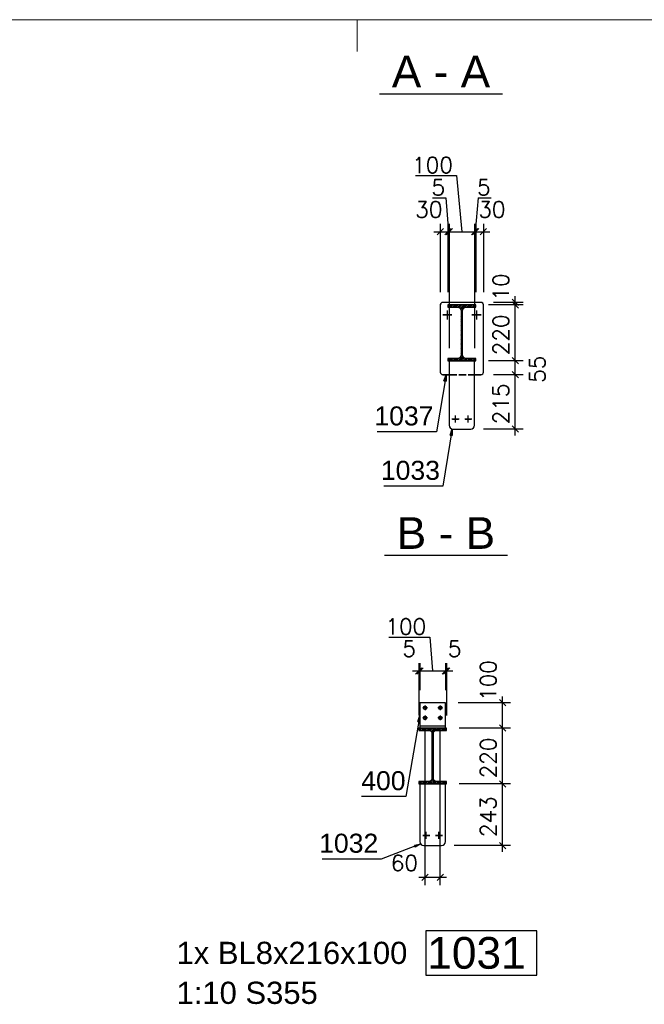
# Model space of a CAD drawing. Header units: millimetres. Extents: x 1814 to 94182, y 11562 to 49454.
# Tile 254 of 256: x 18175 to 18421, y 20909 to 21297. Entities that reach past the tile are written whole.
import ezdxf

# ---------------------------------------------------------------- set-up
doc = ezdxf.new("R2010")
doc.units = ezdxf.units.MM
doc.linetypes.add('ACAD_ISO02W100', pattern=[15, 12, -3])
doc.linetypes.add('ACAD_ISO04W100', pattern=[30, 24, -3, 0, -3])
doc.layers.add('AS_DIM_ON', color=7, linetype='Continuous')
doc.layers.add('ramka', color=84, linetype='Continuous', lineweight=15)
doc.layers.add('wymiar', color=135, linetype='Continuous', lineweight=9)
doc.styles.add('ARIAL', font='arial.ttf')
doc.styles.add('ROMANS', font='romans')

msp = doc.modelspace()

# ---------------------------------------------------------------- hatches: boundary and pattern name
h = msp.add_hatch()
h.set_pattern_fill('HYPECUTREGION', color=10, scale=0.5, style=0, pattern_type=2)
h.set_pattern_definition([(45, (18349.3137, 21184.62076), (-0.353553, 0.353553), [])])
h.paths.add_polyline_path([(18347.819, 21163.541), (18343.814, 21163.541), (18343.814, 21162.621), (18354.814, 21162.621), (18354.814, 21163.541), (18350.809, 21163.541, -0.4142136), (18349.609, 21164.741), (18349.609, 21182.501, -0.4142136), (18350.809, 21183.701), (18354.814, 21183.701), (18354.814, 21184.621), (18343.814, 21184.621), (18343.814, 21183.701), (18347.819, 21183.701, -0.4142136), (18349.019, 21182.501), (18349.019, 21164.741, -0.4142136)], flags=0)
h = msp.add_hatch()
h.set_pattern_fill('HYPECUTREGION', color=10, scale=0.5, style=0, pattern_type=2)
h.set_pattern_definition([(45, (18337.78847, 21017.78154), (-0.353553, 0.353553), [])])
h.paths.add_polyline_path([(18336.293, 20996.702), (18332.288, 20996.702), (18332.288, 20995.782), (18343.288, 20995.782), (18343.288, 20996.702), (18339.283, 20996.702, -0.4142136), (18338.083, 20997.902), (18338.083, 21015.662, -0.4142136), (18339.283, 21016.862), (18343.288, 21016.862), (18343.288, 21017.782), (18332.288, 21017.782), (18332.288, 21016.862), (18336.293, 21016.862, -0.4142136), (18337.493, 21015.662), (18337.493, 20997.902, -0.4142136)], flags=0)

# ---------------------------------------------------------------- linework, layer by layer
at = {"color": 84}
for p, q in [((18316.818, 21267.871), (18365.334, 21267.871)), ((18318.759, 21085.932), (18367.275, 21085.932))]:
    msp.add_line(p, q, dxfattribs=at)
at = {"color": 84, "linetype": 'ACAD_ISO02W100', "ltscale": 0.25}
for p, q in [((18341.814, 21185.605), (18341.814, 21185.635)), ((18356.814, 21185.605), (18341.814, 21185.605)), ((18356.814, 21185.605), (18356.814, 21185.635)), ((18348.667, 21183.349), (18347.819, 21183.701)), ((18349.019, 21182.501), (18348.667, 21183.349)), ((18349.96, 21183.349), (18349.609, 21182.501)), ((18350.809, 21183.701), (18349.96, 21183.349)), ((18354.314, 21162.605), (18344.314, 21162.605)), ((18347.819, 21163.541), (18348.667, 21163.892)), ((18348.667, 21163.892), (18349.019, 21164.741)), ((18349.609, 21164.741), (18349.96, 21163.892)), ((18349.96, 21163.892), (18350.809, 21163.541)), ((18344.314, 21157.136), (18354.314, 21157.136)), ((18344.314, 21157.106), (18354.314, 21157.106)), ((18342.788, 20995.766), (18332.788, 20995.766))]:
    msp.add_line(p, q, dxfattribs=at)
at = {"color": 145, "linetype": 'Continuous', "ltscale": 0.25}
for p, q in [((18356.814, 21185.635), (18341.814, 21185.635)), ((18340.814, 21184.635), (18340.814, 21158.136)), ((18354.814, 21184.621), (18343.814, 21184.621)), ((18343.814, 21184.621), (18343.814, 21183.701)), ((18343.814, 21183.701), (18347.819, 21183.701)), ((18349.019, 21182.501), (18349.019, 21164.741)), ((18349.609, 21164.741), (18349.609, 21182.501)), ((18350.809, 21183.701), (18354.814, 21183.701)), ((18354.814, 21183.701), (18354.814, 21184.621)), ((18357.814, 21158.136), (18357.814, 21184.635)), ((18347.819, 21163.541), (18343.814, 21163.541)), ((18343.814, 21163.541), (18343.814, 21162.621)), ((18343.814, 21162.621), (18354.814, 21162.621)), ((18344.314, 21162.621), (18344.314, 21137.17)), ((18354.814, 21163.541), (18350.809, 21163.541)), ((18354.314, 21137.17), (18354.314, 21162.621)), ((18354.814, 21162.621), (18354.814, 21163.541)), ((18340.814, 21158.136), (18340.814, 21158.106)), ((18341.814, 21157.136), (18344.314, 21157.136)), ((18341.814, 21157.136), (18341.814, 21157.106)), ((18341.814, 21157.106), (18344.314, 21157.106)), ((18354.314, 21157.136), (18356.814, 21157.136)), ((18354.314, 21157.106), (18356.814, 21157.106)), ((18356.814, 21157.136), (18356.814, 21157.106)), ((18357.814, 21158.106), (18357.814, 21158.136)), ((18344.314, 21137.17), (18344.314, 21137.154)), ((18345.814, 21135.671), (18352.814, 21135.671)), ((18345.814, 21135.671), (18345.814, 21135.655)), ((18345.814, 21135.655), (18352.814, 21135.655)), ((18352.814, 21135.671), (18352.814, 21135.655)), ((18354.314, 21137.154), (18354.314, 21137.17)), ((18342.788, 21027.782), (18332.788, 21027.782)), ((18332.788, 21027.782), (18332.788, 21017.782)), ((18342.788, 21017.782), (18342.788, 21027.782)), ((18343.288, 21017.782), (18332.288, 21017.782)), ((18332.288, 21017.782), (18332.288, 21016.862)), ((18332.288, 21016.862), (18336.293, 21016.862)), ((18342.788, 21018.582), (18332.788, 21018.582)), ((18337.493, 21015.662), (18337.493, 20997.902)), ((18338.083, 20997.902), (18338.083, 21015.662)), ((18339.283, 21016.862), (18343.288, 21016.862)), ((18343.288, 21016.862), (18343.288, 21017.782)), ((18336.293, 20996.702), (18332.288, 20996.702)), ((18332.288, 20996.702), (18332.288, 20995.782)), ((18332.288, 20995.782), (18343.288, 20995.782)), ((18332.788, 20995.782), (18332.788, 20972.991)), ((18343.288, 20996.702), (18339.283, 20996.702)), ((18342.788, 20972.991), (18342.788, 20995.782)), ((18343.288, 20995.782), (18343.288, 20996.702)), ((18332.788, 20972.991), (18332.788, 20972.975)), ((18342.788, 20972.975), (18342.788, 20972.991)), ((18334.288, 20971.491), (18341.288, 20971.491)), ((18334.288, 20971.491), (18334.288, 20971.475)), ((18334.288, 20971.475), (18341.288, 20971.475)), ((18341.288, 20971.491), (18341.288, 20971.475))]:
    msp.add_line(p, q, dxfattribs=at)
at = {"color": 10, "linetype": 'ACAD_ISO04W100', "ltscale": 0.25}
for p, q in [((18343.563, 21182.476), (18343.563, 21178.877)), ((18343.563, 21182.446), (18343.563, 21178.847)), ((18343.563, 21182.195), (18343.563, 21179.196)), ((18343.563, 21182.097), (18343.563, 21179.098)), ((18349.314, 21184.621), (18349.314, 21184.621)), ((18355.063, 21182.476), (18355.063, 21178.877)), ((18355.063, 21182.446), (18355.063, 21178.847)), ((18355.063, 21182.195), (18355.063, 21179.196)), ((18355.063, 21182.097), (18355.063, 21179.098)), ((18345.363, 21180.677), (18341.763, 21180.677)), ((18345.363, 21180.647), (18341.763, 21180.647)), ((18345.063, 21180.696), (18342.063, 21180.696)), ((18345.063, 21180.597), (18342.063, 21180.597)), ((18343.563, 21180.722), (18343.563, 21180.544)), ((18343.563, 21180.677), (18343.563, 21180.647)), ((18356.863, 21180.677), (18353.263, 21180.677)), ((18356.863, 21180.647), (18353.263, 21180.647)), ((18356.563, 21180.696), (18353.563, 21180.696)), ((18356.563, 21180.597), (18353.563, 21180.597)), ((18355.063, 21180.722), (18355.063, 21180.544)), ((18355.063, 21180.677), (18355.063, 21180.647)), ((18345.414, 21139.67), (18348.214, 21139.67)), ((18345.414, 21139.654), (18348.214, 21139.654)), ((18345.614, 21139.695), (18348.014, 21139.695)), ((18345.614, 21139.635), (18348.014, 21139.635)), ((18346.814, 21138.27), (18346.814, 21141.069)), ((18346.814, 21138.254), (18346.814, 21141.053)), ((18346.814, 21138.495), (18346.814, 21140.895)), ((18346.814, 21138.435), (18346.814, 21140.834)), ((18346.814, 21139.715), (18346.814, 21139.587)), ((18346.814, 21139.67), (18346.814, 21139.654)), ((18350.414, 21139.67), (18353.214, 21139.67)), ((18350.414, 21139.654), (18353.214, 21139.654)), ((18350.614, 21139.695), (18353.014, 21139.695)), ((18350.614, 21139.635), (18353.014, 21139.635)), ((18351.814, 21138.27), (18351.814, 21141.069)), ((18351.814, 21138.254), (18351.814, 21141.053)), ((18351.814, 21138.495), (18351.814, 21140.895)), ((18351.814, 21138.435), (18351.814, 21140.834)), ((18351.814, 21139.715), (18351.814, 21139.587)), ((18351.814, 21139.67), (18351.814, 21139.654)), ((18332.788, 21017.782), (18342.788, 21017.782)), ((18337.788, 21017.782), (18337.788, 21017.782)), ((18335.288, 20974.09), (18335.288, 20976.89)), ((18335.288, 20974.074), (18335.288, 20976.874)), ((18335.288, 20974.315), (18335.288, 20976.715)), ((18335.288, 20974.255), (18335.288, 20976.655)), ((18340.288, 20974.09), (18340.288, 20976.89)), ((18340.288, 20974.074), (18340.288, 20976.874)), ((18340.288, 20974.315), (18340.288, 20976.715)), ((18340.288, 20974.255), (18340.288, 20976.655)), ((18333.888, 20975.49), (18336.688, 20975.49)), ((18333.888, 20975.474), (18336.688, 20975.474)), ((18334.088, 20975.515), (18336.488, 20975.515)), ((18334.088, 20975.455), (18336.488, 20975.455)), ((18335.288, 20975.535), (18335.288, 20975.407)), ((18335.288, 20975.49), (18335.288, 20975.474)), ((18338.888, 20975.49), (18341.688, 20975.49)), ((18338.888, 20975.474), (18341.688, 20975.474)), ((18339.088, 20975.515), (18341.488, 20975.515)), ((18339.088, 20975.455), (18341.488, 20975.455)), ((18340.288, 20975.535), (18340.288, 20975.407)), ((18340.288, 20975.49), (18340.288, 20975.474))]:
    msp.add_line(p, q, dxfattribs=at)
at = {"color": 0, "linetype": 'ByBlock', "lineweight": -2}
for p, q in [((18342.236, 21154.71, -4633.527), (18343.064, 21157.106, -4633.527)), ((18342.236, 21154.71, -4633.527), (18343.058, 21154.571, -4633.527)), ((18343.064, 21157.106, -4633.527), (18343.058, 21154.571, -4633.527)), ((18344.71, 21133.313, -4605.591), (18345.527, 21135.712, -4605.591)), ((18345.527, 21135.712, -4605.591), (18345.532, 21133.177, -4605.591)), ((18344.71, 21133.313, -4605.591), (18345.532, 21133.177, -4605.591)), ((18331.951, 21020.39, -4518.27), (18332.788, 21022.782, -4518.27)), ((18332.788, 21022.782, -4518.27), (18332.772, 21020.247, -4518.27)), ((18331.951, 21020.39, -4518.27), (18332.772, 21020.247, -4518.27)), ((18330.583, 20971.645, -4472.591), (18333.065, 20972.157, -4472.591)), ((18333.065, 20972.157, -4472.591), (18330.884, 20970.867, -4472.591)), ((18330.583, 20971.645, -4472.591), (18330.884, 20970.867, -4472.591))]:
    msp.add_line(p, q, dxfattribs=at)
at = {"color": 7}
for points in [[(18343.064, 21157.106), (18339.261, 21134.606), (18315.953, 21134.606)], [(18345.527, 21135.712), (18341.814, 21113.155), (18318.505, 21113.155)], [(18332.788, 21022.782), (18327.236, 20990.782), (18309.755, 20990.782)], [(18333.065, 20972.157), (18317.467, 20966.128), (18294.159, 20966.128)]]:
    msp.add_lwpolyline(points, dxfattribs=at)
at = {"color": 7, "linetype": 'Continuous', "ltscale": 0.25}
for points in [[(18334.788, 21026.682), (18334.788, 21025.782), (18333.888, 21025.782)], [(18334.788, 21025.182), (18335.018, 21025.227), (18335.213, 21025.357), (18335.343, 21025.552), (18335.388, 21025.782), (18335.343, 21026.011), (18335.213, 21026.206), (18335.018, 21026.336), (18334.788, 21026.382), (18334.559, 21026.336), (18334.364, 21026.206), (18334.234, 21026.011), (18334.188, 21025.782), (18334.234, 21025.552), (18334.364, 21025.357), (18334.559, 21025.227), (18334.788, 21025.182)], [(18340.788, 21026.682), (18340.788, 21025.782), (18339.888, 21025.782)], [(18340.788, 21025.182), (18341.018, 21025.227), (18341.213, 21025.357), (18341.343, 21025.552), (18341.388, 21025.782), (18341.343, 21026.011), (18341.213, 21026.206), (18341.018, 21026.336), (18340.788, 21026.382), (18340.559, 21026.336), (18340.364, 21026.206), (18340.234, 21026.011), (18340.188, 21025.782), (18340.234, 21025.552), (18340.364, 21025.357), (18340.559, 21025.227), (18340.788, 21025.182)], [(18334.788, 21022.682), (18334.788, 21021.782), (18333.888, 21021.782)], [(18335.688, 21025.782), (18334.788, 21025.782), (18334.788, 21024.882)], [(18340.788, 21022.682), (18340.788, 21021.782), (18339.888, 21021.782)], [(18341.688, 21025.782), (18340.788, 21025.782), (18340.788, 21024.882)], [(18334.788, 21021.182), (18335.018, 21021.227), (18335.213, 21021.357), (18335.343, 21021.552), (18335.388, 21021.782), (18335.343, 21022.011), (18335.213, 21022.206), (18335.018, 21022.336), (18334.788, 21022.382), (18334.559, 21022.336), (18334.364, 21022.206), (18334.234, 21022.011), (18334.188, 21021.782), (18334.234, 21021.552), (18334.364, 21021.357), (18334.559, 21021.227), (18334.788, 21021.182)], [(18335.688, 21021.782), (18334.788, 21021.782), (18334.788, 21020.882)], [(18340.788, 21021.182), (18341.018, 21021.227), (18341.213, 21021.357), (18341.343, 21021.552), (18341.388, 21021.782), (18341.343, 21022.011), (18341.213, 21022.206), (18341.018, 21022.336), (18340.788, 21022.382), (18340.559, 21022.336), (18340.364, 21022.206), (18340.234, 21022.011), (18340.188, 21021.782), (18340.234, 21021.552), (18340.364, 21021.357), (18340.559, 21021.227), (18340.788, 21021.182)], [(18341.688, 21021.782), (18340.788, 21021.782), (18340.788, 21020.882)]]:
    msp.add_lwpolyline(points, dxfattribs=at)
at = {"color": 4}
msp.add_lwpolyline([(18335.05, 20920.39), (18378.897, 20920.39), (18378.897, 20937.89), (18335.05, 20937.89), (18335.05, 20920.39)], dxfattribs=at)
at = {"color": 145, "linetype": 'Continuous', "ltscale": 0.25}
for centre in [(18334.788, 21025.782), (18340.788, 21025.782), (18334.788, 21021.782), (18340.788, 21021.782)]:
    msp.add_circle(centre, 0.7, dxfattribs=at)
at = {"color": 145, "linetype": 'Continuous', "ltscale": 0.25, "extrusion": (4.54747e-14, 0.019996, 0.9998)}
for centre, start, end in [((-18341.814, -21180.399, 423.608), 270, 0), ((-18341.814, -21153.905, 423.078), 360, 90)]:
    msp.add_arc(centre, 1, start, end, dxfattribs=at)
at = {"color": 84, "linetype": 'ACAD_ISO02W100', "ltscale": 0.25, "extrusion": (3.76725e-14, 0.019996, 0.9998)}
msp.add_arc((-18341.814, -21180.369, 423.607), 1, 270, 0, dxfattribs=at)
at = {"color": 145, "linetype": 'Continuous', "ltscale": 0.25, "extrusion": (-1.88363e-14, 0.019996, 0.9998)}
for centre, start, end in [((-18356.814, -21180.399, 423.608), 180, 270), ((-18356.814, -21153.905, 423.078), 90, 180)]:
    msp.add_arc(centre, 1, start, end, dxfattribs=at)
at = {"color": 84, "linetype": 'ACAD_ISO02W100', "ltscale": 0.25, "extrusion": (-9.09495e-14, 0.019996, 0.9998)}
msp.add_arc((-18356.814, -21180.369, 423.607), 1, 180, 270, dxfattribs=at)
at = {"color": 145, "linetype": 'Continuous', "ltscale": 0.25, "extrusion": (9.82267e-14, 3.55833e-13, -1)}
msp.add_arc((-18347.819, 21182.501, 0), 1.2, 90, 180, dxfattribs=at)
at = {"color": 145, "linetype": 'Continuous', "ltscale": 0.25, "extrusion": (-3.40992e-13, 1.13066e-13, -1)}
msp.add_arc((-18350.809, 21182.501, 0), 1.2, 0, 90, dxfattribs=at)
at = {"color": 145, "linetype": 'Continuous', "ltscale": 0.25, "extrusion": (5.87127e-14, -2.30441e-14, -1)}
msp.add_arc((-18347.819, 21164.741), 1.2, 180, 270, dxfattribs=at)
at = {"color": 145, "linetype": 'Continuous', "ltscale": 0.25, "extrusion": (3.7888e-14, -1.24831e-14, -1)}
msp.add_arc((-18350.809, 21164.741), 1.2, 270, 0, dxfattribs=at)
at = {"color": 145, "linetype": 'Continuous', "ltscale": 0.25, "extrusion": (9.09495e-14, 0.019996, 0.9998)}
msp.add_arc((-18341.814, -21153.875, 423.078), 1, 0, 90, dxfattribs=at)
at = {"color": 145, "linetype": 'Continuous', "ltscale": 0.25, "extrusion": (-3.76725e-14, 0.019996, 0.9998)}
msp.add_arc((-18356.814, -21153.875, 423.078), 1, 90, 180, dxfattribs=at)
at = {"color": 145, "linetype": 'Continuous', "ltscale": 0.25, "extrusion": (-1.21266e-13, 0.019996, 0.9998)}
msp.add_arc((-18345.814, -21132.944, 422.659), 1.5, 0, 90, dxfattribs=at)
at = {"color": 145, "linetype": 'Continuous', "ltscale": 0.25, "extrusion": (-1.51582e-13, 0.019996, 0.9998)}
msp.add_arc((-18345.814, -21132.928, 422.659), 1.5, 360, 90, dxfattribs=at)
at = {"color": 145, "linetype": 'Continuous', "ltscale": 0.25, "extrusion": (2.41213e-14, 0.019996, 0.9998)}
msp.add_arc((-18352.814, -21132.944, 422.659), 1.5, 90, 180, dxfattribs=at)
at = {"color": 145, "linetype": 'Continuous', "ltscale": 0.25, "extrusion": (3.01516e-14, 0.019996, 0.9998)}
msp.add_arc((-18352.814, -21132.928, 422.659), 1.5, 90, 180, dxfattribs=at)
at = {"color": 145, "linetype": 'Continuous', "ltscale": 0.25, "extrusion": (8.11869e-14, 1.85338e-13, -1)}
msp.add_arc((-18336.293, 21015.662, 0), 1.2, 90, 180, dxfattribs=at)
at = {"color": 145, "linetype": 'Continuous', "ltscale": 0.25, "extrusion": (-1.31093e-13, 1.35433e-13, -1)}
msp.add_arc((-18339.283, 21015.662), 1.2, 0, 90, dxfattribs=at)
at = {"color": 145, "linetype": 'Continuous', "ltscale": 0.25, "extrusion": (-1.14717e-13, 2.61118e-13, -1)}
msp.add_arc((-18336.293, 20997.902, 0), 1.2, 180, 270, dxfattribs=at)
at = {"color": 145, "linetype": 'Continuous', "ltscale": 0.25, "extrusion": (2.46272e-13, 1.29556e-13, -1)}
msp.add_arc((-18339.283, 20997.902, 0), 1.2, 270, 0, dxfattribs=at)
at = {"color": 145, "linetype": 'Continuous', "ltscale": 0.25, "extrusion": (-1.51582e-14, 0.019996, 0.9998)}
msp.add_arc((-18334.288, -20968.797, 419.376), 1.5, 360, 90, dxfattribs=at)
at = {"color": 145, "linetype": 'Continuous', "ltscale": 0.25, "extrusion": (0, 0.019996, 0.9998)}
for centre, start, end in [((-18334.288, -20968.781, 419.376), 0, 90), ((-18341.288, -20968.781, 419.376), 90, 180)]:
    msp.add_arc(centre, 1.5, start, end, dxfattribs=at)
at = {"color": 145, "linetype": 'Continuous', "ltscale": 0.25, "extrusion": (3.01516e-15, 0.019996, 0.9998)}
msp.add_arc((-18341.288, -20968.797, 419.376), 1.5, 90, 180, dxfattribs=at)
at = {"layer": 'AS_DIM_ON', "color": 8}
for p, q in [((18330.992, 21235.621), (18347.171, 21235.621)), ((18347.171, 21235.621), (18349.314, 21213.496)), ((18337.754, 21226.871), (18342.921, 21226.871)), ((18342.921, 21226.871), (18344.064, 21213.496)), ((18355.707, 21226.871), (18354.564, 21213.496)), ((18355.707, 21226.871), (18360.873, 21226.871)), ((18340.814, 21216.621), (18340.814, 21189.635)), ((18343.814, 21216.621), (18343.814, 21189.621)), ((18344.314, 21216.621), (18344.314, 21167.621)), ((18354.314, 21216.621), (18354.314, 21167.621)), ((18354.814, 21216.621), (18354.814, 21189.621)), ((18357.814, 21216.621), (18357.814, 21189.635)), ((18338.314, 21213.496), (18343.814, 21213.496)), ((18343.814, 21213.496), (18344.314, 21213.496)), ((18344.314, 21213.496), (18354.314, 21213.496)), ((18354.314, 21213.496), (18354.814, 21213.496)), ((18354.814, 21213.496), (18360.314, 21213.496)), ((18373.464, 21185.635), (18361.814, 21185.635)), ((18370.339, 21184.621), (18370.339, 21188.135)), ((18373.464, 21184.621), (18359.814, 21184.621)), ((18370.339, 21162.621), (18370.339, 21184.621)), ((18373.464, 21162.621), (18359.814, 21162.621)), ((18370.339, 21157.106), (18370.339, 21162.621)), ((18373.464, 21157.106), (18361.814, 21157.106)), ((18370.339, 21133.155), (18370.339, 21157.106)), ((18373.464, 21135.655), (18357.814, 21135.655)), ((18320.467, 21053.682), (18336.646, 21053.682)), ((18336.646, 21053.682), (18337.788, 21040.307)), ((18332.288, 21043.432), (18332.288, 21022.782)), ((18332.788, 21043.432), (18332.788, 21032.782)), ((18342.788, 21043.432), (18342.788, 21032.782)), ((18343.288, 21043.432), (18343.288, 21022.782)), ((18329.788, 21040.307), (18332.788, 21040.307)), ((18332.788, 21040.307), (18342.788, 21040.307)), ((18342.788, 21040.307), (18345.788, 21040.307)), ((18365.339, 21017.782), (18365.339, 21030.282)), ((18368.464, 21027.782), (18347.788, 21027.782)), ((18334.788, 20955.825), (18334.788, 21016.782)), ((18340.788, 20955.825), (18340.788, 21016.782)), ((18368.464, 21017.782), (18348.288, 21017.782)), ((18365.339, 20995.782), (18365.339, 21017.782)), ((18368.464, 20995.782), (18348.288, 20995.782)), ((18365.339, 20968.975), (18365.339, 20995.782)), ((18368.464, 20971.475), (18346.288, 20971.475)), ((18332.288, 20958.95), (18343.288, 20958.95))]:
    msp.add_line(p, q, dxfattribs=at)
at = {"layer": 'AS_DIM_ON', "color": 8, "linetype": 'ByBlock', "lineweight": -2}
for p, q in [((18342.064, 21214.746), (18339.564, 21212.246)), ((18342.564, 21212.246), (18345.064, 21214.746)), ((18345.064, 21214.746), (18342.564, 21212.246)), ((18343.064, 21212.246), (18345.564, 21214.746)), ((18345.564, 21214.746), (18343.064, 21212.246)), ((18353.064, 21212.246), (18355.564, 21214.746)), ((18355.564, 21214.746), (18353.064, 21212.246)), ((18353.564, 21212.246), (18356.064, 21214.746)), ((18356.064, 21214.746), (18353.564, 21212.246)), ((18356.564, 21212.246), (18359.064, 21214.746)), ((18371.589, 21184.385), (18369.089, 21186.885)), ((18371.589, 21183.371), (18369.089, 21185.871)), ((18369.089, 21185.871), (18371.589, 21183.371)), ((18371.589, 21161.371), (18369.089, 21163.871)), ((18369.089, 21163.871), (18371.589, 21161.371)), ((18371.589, 21155.856), (18369.089, 21158.356)), ((18369.089, 21158.356), (18371.589, 21155.856)), ((18369.089, 21136.905), (18371.589, 21134.405)), ((18333.538, 21041.557), (18331.038, 21039.057)), ((18331.538, 21039.057), (18334.038, 21041.557)), ((18334.038, 21041.557), (18331.538, 21039.057)), ((18341.538, 21039.057), (18344.038, 21041.557)), ((18344.038, 21041.557), (18341.538, 21039.057)), ((18342.038, 21039.057), (18344.538, 21041.557)), ((18366.589, 21026.532), (18364.089, 21029.032)), ((18366.589, 21016.532), (18364.089, 21019.032)), ((18364.089, 21019.032), (18366.589, 21016.532)), ((18366.589, 20994.532), (18364.089, 20997.032)), ((18364.089, 20997.032), (18366.589, 20994.532)), ((18364.089, 20972.725), (18366.589, 20970.225)), ((18336.038, 20960.2), (18333.538, 20957.7)), ((18339.538, 20957.7), (18342.038, 20960.2))]:
    msp.add_line(p, q, dxfattribs=at)
at = {"layer": 'ramka', "linetype": 'Continuous'}
msp.add_line((17458.067, 21297.087), (18733.067, 21297.087), dxfattribs=at)
at = {"layer": 'wymiar'}
msp.add_line((18308.067, 21284.587), (18308.067, 21297.087), dxfattribs=at)

# ---------------------------------------------------------------- texts
at = {"color": 84, "style": 'ARIAL'}
for s, p in [(' A - A ', (18316.818, 21270.371)), (' B - B ', (18318.759, 21088.432))]:
    msp.add_text(s, height=12.5, dxfattribs=at).set_placement(p)
at = {"color": 7, "style": 'ARIAL'}
for s, p in [('1037', (18314.812, 21137.106)), ('1033', (18317.365, 21115.655)), ('400', (18309.622, 20993.282)), ('1032', (18293.018, 20968.628))]:
    msp.add_text(s, height=7.5, dxfattribs=at).set_placement(p)
at = {"color": 30, "style": 'ARIAL'}
for s, p in [('1x BL8x216x100 ', (18236.754, 20924.765)), ('1:10 S355', (18236.754, 20909.015))]:
    msp.add_text(s, height=8.75, dxfattribs=at).set_placement(p)
at = {"color": 4, "style": 'ARIAL'}
msp.add_text('1031', height=12.5, dxfattribs=at).set_placement((18335.649, 20922.89))
at = {"layer": 'AS_DIM_ON', "color": 9, "style": 'ROMANS'}
for s, p in [('100', (18329.694, 21236.621)), ('5', (18337.363, 21227.871)), ('5', (18355.315, 21227.871)), ('30', (18330.929, 21219.121)), ('30', (18355.798, 21219.121)), ('100', (18319.168, 21054.682)), ('5', (18325.856, 21045.932)), ('5', (18343.772, 21045.932)), ('60', (18321.288, 20961.45))]:
    msp.add_text(s, height=6.25, dxfattribs=at).set_placement(p)
for s, p in [('10', (18367.839, 21186.336)), ('220', (18367.839, 21164.793)), ('55', (18382.214, 21153.913)), ('215', (18367.839, 21137.552)), ('100', (18362.839, 21028.483)), ('220', (18362.839, 20997.953)), ('243', (18362.839, 20974.8))]:
    msp.add_text(s, height=6.25, rotation=90, dxfattribs=at).set_placement(p)

doc.saveas('drawing.dxf')
